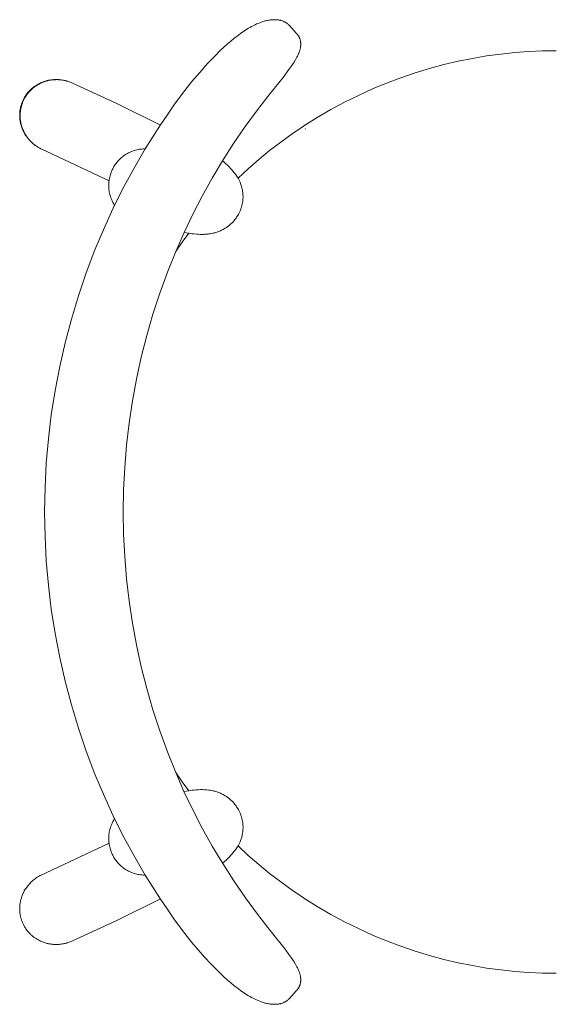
# Model space of a CAD drawing. Extents: x 27336 to 31322, y 10402 to 12001.
# Tile 11 of 12: x 30884 to 31120, y 10705 to 11137. Entities that reach past the tile are written whole.
import ezdxf

# ---------------------------------------------------------------- set-up
doc = ezdxf.new("R2010")
doc.units = 0
doc.header["$LTSCALE"] = 0.5
doc.layers.add('Visible Lines', color=7, linetype='CONTINUOUS', true_color=0x000000)

msp = doc.modelspace()

# ---------------------------------------------------------------- linework, layer by layer
at = {"layer": 'Visible Lines', "color": 0, "linetype": 'ByBlock', "lineweight": 15}
for p, q in [((30985.47, 11134.06), (30986.15, 11134.43)), ((30986.15, 11134.43), (30986.77, 11134.76)), ((30986.77, 11134.76), (30987.7, 11135.23)), ((30987.7, 11135.23), (30988.36, 11135.54)), ((30988.36, 11135.54), (30989.01, 11135.82)), ((30989.01, 11135.82), (30989.75, 11136.12)), ((30989.75, 11136.12), (30990.47, 11136.38)), ((30990.47, 11136.38), (30991.1, 11136.59)), ((30991.1, 11136.59), (30991.71, 11136.77)), ((30991.71, 11136.77), (30992.07, 11136.87)), ((30992.07, 11136.87), (30992.42, 11136.96)), ((30992.42, 11136.96), (30992.77, 11137.04)), ((30992.77, 11137.04), (30993.11, 11137.11)), ((30993.11, 11137.11), (30993.7, 11137.22)), ((30993.7, 11137.22), (30993.99, 11137.26)), ((30993.99, 11137.26), (30994.28, 11137.3)), ((30994.28, 11137.3), (30994.57, 11137.34)), ((30994.57, 11137.34), (30994.85, 11137.37)), ((30994.85, 11137.37), (30995.13, 11137.39)), ((30995.13, 11137.39), (30995.41, 11137.41)), ((30995.41, 11137.41), (30995.67, 11137.42)), ((30995.67, 11137.42), (30995.94, 11137.43)), ((30995.94, 11137.43), (30996.2, 11137.43)), ((30996.2, 11137.43), (30996.46, 11137.43)), ((30996.46, 11137.43), (30996.72, 11137.42)), ((30996.72, 11137.42), (30996.98, 11137.41)), ((30996.98, 11137.41), (30997.24, 11137.39)), ((30997.24, 11137.39), (30997.5, 11137.37)), ((30997.5, 11137.37), (30997.76, 11137.35)), ((30997.76, 11137.35), (30998.02, 11137.32)), ((30998.02, 11137.32), (30998.27, 11137.28)), ((30998.27, 11137.28), (30998.53, 11137.23)), ((30998.53, 11137.23), (30998.78, 11137.18)), ((30998.78, 11137.18), (30999.04, 11137.11)), ((30999.04, 11137.11), (30999.29, 11137.04)), ((30999.29, 11137.04), (30999.53, 11136.96)), ((30999.53, 11136.96), (30999.78, 11136.87)), ((30999.78, 11136.87), (31000.02, 11136.77)), ((31000.02, 11136.77), (31000.26, 11136.67)), ((31000.26, 11136.67), (31000.49, 11136.56)), ((31000.49, 11136.56), (31000.72, 11136.44)), ((31000.72, 11136.44), (31000.95, 11136.31)), ((31000.95, 11136.31), (31001.17, 11136.17)), ((31001.17, 11136.17), (31001.39, 11136.03)), ((31001.39, 11136.03), (31001.6, 11135.88)), ((31001.6, 11135.88), (31001.81, 11135.72)), ((31001.81, 11135.72), (31002.01, 11135.56)), ((31002.01, 11135.56), (31002.2, 11135.39)), ((31002.2, 11135.39), (31002.4, 11135.21)), ((31002.4, 11135.21), (31002.58, 11135.03)), ((31002.58, 11135.03), (31005.93, 11131.39)), ((30978.37, 11129.11), (30979.83, 11130.26)), ((30979.83, 11130.26), (30981.23, 11131.3)), ((30981.23, 11131.3), (30982.33, 11132.08)), ((30982.33, 11132.08), (30983.4, 11132.79)), ((30983.4, 11132.79), (30984.1, 11133.24)), ((30984.1, 11133.24), (30984.78, 11133.65)), ((30984.78, 11133.65), (30985.47, 11134.06)), ((31005.93, 11131.39), (31006.08, 11131.22)), ((31006.08, 11131.22), (31006.23, 11131.05)), ((31006.23, 11131.05), (31006.37, 11130.87)), ((31006.37, 11130.87), (31006.5, 11130.68)), ((31006.5, 11130.68), (31006.62, 11130.51)), ((31006.62, 11130.51), (31006.73, 11130.33)), ((31006.73, 11130.33), (31006.84, 11130.15)), ((31006.84, 11130.15), (31006.94, 11129.96)), ((30974, 11125.33), (30975.44, 11126.63)), ((30975.44, 11126.63), (30976.9, 11127.9)), ((30976.9, 11127.9), (30978.37, 11129.11)), ((31006.94, 11129.96), (31007.03, 11129.77)), ((31007.03, 11129.77), (31007.12, 11129.58)), ((31007.12, 11129.58), (31007.2, 11129.39)), ((31007.2, 11129.39), (31007.28, 11129.19)), ((31007.28, 11129.19), (31007.35, 11129)), ((31007.35, 11129), (31007.41, 11128.8)), ((31007.41, 11128.8), (31007.47, 11128.61)), ((31007.47, 11128.61), (31007.52, 11128.41)), ((31007.52, 11128.41), (31007.57, 11128.19)), ((31007.57, 11128.19), (31007.61, 11127.97)), ((31007.61, 11127.97), (31007.64, 11127.78)), ((31007.64, 11127.78), (31007.67, 11127.59)), ((31007.67, 11125.79), (31007.65, 11125.62)), ((31007.67, 11127.59), (31007.69, 11127.4)), ((31007.69, 11125.96), (31007.67, 11125.79)), ((31007.69, 11127.4), (31007.7, 11127.21)), ((31007.7, 11126.15), (31007.69, 11125.96)), ((31007.7, 11127.21), (31007.71, 11126.99)), ((31007.71, 11126.34), (31007.7, 11126.15)), ((31007.71, 11126.99), (31007.72, 11126.78)), ((31007.72, 11126.56), (31007.71, 11126.34)), ((31007.72, 11126.78), (31007.72, 11126.56)), ((30969.7, 11121.17), (30972.56, 11123.99)), ((30972.56, 11123.99), (30974, 11125.33)), ((31006.27, 11121.45), (31006, 11120.92)), ((31006.53, 11121.98), (31006.27, 11121.45)), ((31006.71, 11122.39), (31006.53, 11121.98)), ((31006.83, 11122.66), (31006.71, 11122.39)), ((31006.94, 11122.93), (31006.83, 11122.66)), ((31007.04, 11123.22), (31006.94, 11122.93)), ((31007.15, 11123.51), (31007.04, 11123.22)), ((31007.24, 11123.79), (31007.15, 11123.51)), ((31007.33, 11124.08), (31007.24, 11123.79)), ((31007.41, 11124.37), (31007.33, 11124.08)), ((31007.48, 11124.67), (31007.41, 11124.37)), ((31007.55, 11124.97), (31007.48, 11124.67)), ((31007.6, 11125.28), (31007.55, 11124.97)), ((31007.63, 11125.45), (31007.6, 11125.28)), ((31007.65, 11125.62), (31007.63, 11125.45)), ((31083.09, 11120.44), (31089.35, 11121.5)), ((31089.35, 11121.5), (31095.57, 11122.35)), ((31095.57, 11122.35), (31101.74, 11123)), ((31101.74, 11123), (31107.87, 11123.46)), ((31107.87, 11123.46), (31113.94, 11123.73)), ((31113.94, 11123.73), (31119.94, 11123.82)), ((30963.37, 11114.32), (30966.86, 11118.2)), ((30966.86, 11118.2), (30969.7, 11121.17)), ((31003.79, 11117.32), (31002.55, 11115.56)), ((31004.78, 11118.83), (31003.79, 11117.32)), ((31005.41, 11119.88), (31004.78, 11118.83)), ((31005.71, 11120.4), (31005.41, 11119.88)), ((31006, 11120.92), (31005.71, 11120.4)), ((31064.22, 11116), (31070.52, 11117.7)), ((31070.52, 11117.7), (31076.81, 11119.17)), ((31076.81, 11119.17), (31083.09, 11120.44)), ((30959.97, 11110.28), (30963.37, 11114.32)), ((31002.55, 11115.56), (30999.94, 11112.08)), ((31051.65, 11111.96), (31057.93, 11114.09)), ((31057.93, 11114.09), (31064.22, 11116)), ((30891.02, 11108.26), (30891.26, 11108.42)), ((30891.26, 11108.42), (30891.5, 11108.58)), ((30891.36, 11108.27), (30891.59, 11108.43)), ((30891.5, 11108.58), (30891.75, 11108.74)), ((30891.59, 11108.43), (30891.84, 11108.59)), ((30891.75, 11108.74), (30891.99, 11108.89)), ((30891.84, 11108.59), (30892.08, 11108.74)), ((30891.99, 11108.89), (30892.25, 11109.03)), ((30892.08, 11108.74), (30892.33, 11108.89)), ((30892.25, 11109.03), (30892.5, 11109.17)), ((30892.33, 11108.89), (30892.58, 11109.03)), ((30892.5, 11109.17), (30892.76, 11109.31)), ((30892.58, 11109.03), (30892.83, 11109.17)), ((30892.76, 11109.31), (30893.02, 11109.44)), ((30892.83, 11109.17), (30893.08, 11109.31)), ((30893.02, 11109.44), (30893.49, 11109.67)), ((30893.08, 11109.31), (30893.55, 11109.54)), ((30893.49, 11109.67), (30893.96, 11109.88)), ((30893.55, 11109.54), (30894.02, 11109.76)), ((30893.96, 11109.88), (30894.3, 11110.02)), ((30894.02, 11109.76), (30894.35, 11109.9)), ((30894.3, 11110.02), (30894.64, 11110.15)), ((30894.35, 11109.9), (30894.69, 11110.03)), ((30894.64, 11110.15), (30895.06, 11110.3)), ((30894.69, 11110.03), (30895.1, 11110.19)), ((30895.06, 11110.3), (30895.48, 11110.43)), ((30895.1, 11110.19), (30895.51, 11110.33)), ((30895.48, 11110.43), (30895.91, 11110.56)), ((30895.51, 11110.33), (30895.94, 11110.46)), ((30895.91, 11110.56), (30896.35, 11110.68)), ((30895.94, 11110.46), (30896.37, 11110.58)), ((30896.35, 11110.68), (30896.68, 11110.75)), ((30896.37, 11110.58), (30896.7, 11110.66)), ((30896.68, 11110.75), (30897.01, 11110.82)), ((30896.7, 11110.66), (30897.03, 11110.74)), ((30897.01, 11110.82), (30897.34, 11110.89)), ((30897.03, 11110.74), (30897.36, 11110.81)), ((30897.34, 11110.89), (30897.67, 11110.94)), ((30897.36, 11110.81), (30897.69, 11110.87)), ((30897.67, 11110.94), (30898, 11110.99)), ((30897.69, 11110.87), (30898.02, 11110.92)), ((30898, 11110.99), (30898.34, 11111.04)), ((30898.02, 11110.92), (30898.35, 11110.97)), ((30898.34, 11111.04), (30898.67, 11111.07)), ((30898.35, 11110.97), (30898.68, 11111.01)), ((30898.67, 11111.07), (30899.01, 11111.1)), ((30898.68, 11111.01), (30899.02, 11111.04)), ((30899.01, 11111.1), (30899.34, 11111.13)), ((30899.02, 11111.04), (30899.34, 11111.07)), ((30899.34, 11111.13), (30899.67, 11111.14)), ((30899.34, 11111.07), (30899.67, 11111.09)), ((30899.67, 11111.14), (30899.99, 11111.15)), ((30899.67, 11111.09), (30900, 11111.1)), ((30899.99, 11111.15), (30900.32, 11111.16)), ((30900, 11111.1), (30900.32, 11111.11)), ((30900.32, 11111.16), (30900.65, 11111.15)), ((30900.32, 11111.11), (30900.65, 11111.11)), ((30900.65, 11111.15), (30900.98, 11111.15)), ((30900.65, 11111.11), (30900.98, 11111.11)), ((30900.98, 11111.15), (30901.3, 11111.13)), ((30900.98, 11111.11), (30901.3, 11111.1)), ((30901.3, 11111.13), (30901.63, 11111.11)), ((30901.3, 11111.1), (30901.63, 11111.08)), ((30901.63, 11111.11), (30902.1, 11111.07)), ((30901.63, 11111.08), (30902.1, 11111.04)), ((30902.1, 11111.07), (30902.58, 11111.01)), ((30902.1, 11111.04), (30902.57, 11110.99)), ((30902.57, 11110.99), (30903.04, 11110.92)), ((30902.58, 11111.01), (30903.05, 11110.94)), ((30903.04, 11110.92), (30903.51, 11110.85)), ((30903.05, 11110.94), (30903.52, 11110.86)), ((30903.51, 11110.85), (30903.87, 11110.78)), ((30903.52, 11110.86), (30903.88, 11110.79)), ((30903.87, 11110.78), (30904.23, 11110.7)), ((30903.88, 11110.79), (30904.24, 11110.71)), ((30904.23, 11110.7), (30904.52, 11110.63)), ((30904.24, 11110.71), (30904.81, 11110.57)), ((30904.52, 11110.63), (30904.8, 11110.56)), ((30904.8, 11110.56), (30905.09, 11110.48)), ((30904.81, 11110.57), (30905.09, 11110.49)), ((30905.09, 11110.49), (30905.37, 11110.4)), ((30905.09, 11110.48), (30905.37, 11110.4)), ((30905.37, 11110.4), (30905.66, 11110.31)), ((30905.37, 11110.4), (30905.66, 11110.31)), ((30905.66, 11110.31), (30906.08, 11110.17)), ((30905.66, 11110.31), (30906.08, 11110.17)), ((30906.08, 11110.17), (30906.5, 11110.01)), ((30906.08, 11110.17), (30906.5, 11110.01)), ((30906.5, 11110.01), (30906.99, 11109.81)), ((30906.5, 11110.01), (30906.99, 11109.81)), ((30906.99, 11109.81), (30907.47, 11109.6)), ((30906.99, 11109.81), (30907.47, 11109.6)), ((30907.47, 11109.6), (30926.92, 11100.57)), ((30955.84, 11105.04), (30959.97, 11110.28)), ((30999.94, 11112.08), (30994.29, 11104.98)), ((31039.19, 11107.02), (31045.4, 11109.6)), ((31045.4, 11109.6), (31051.65, 11111.96)), ((30886.87, 11104.01), (30887.08, 11104.32)), ((30887.07, 11103.88), (30887.27, 11104.18)), ((30887.08, 11104.32), (30887.35, 11104.7)), ((30887.27, 11104.18), (30887.53, 11104.56)), ((30887.35, 11104.7), (30887.63, 11105.07)), ((30887.53, 11104.56), (30887.81, 11104.93)), ((30887.63, 11105.07), (30887.9, 11105.4)), ((30887.81, 11104.93), (30888.07, 11105.26)), ((30887.9, 11105.4), (30888.18, 11105.73)), ((30888.07, 11105.26), (30888.35, 11105.59)), ((30888.18, 11105.73), (30888.47, 11106.05)), ((30888.35, 11105.59), (30888.63, 11105.9)), ((30888.47, 11106.05), (30888.77, 11106.36)), ((30888.63, 11105.9), (30888.92, 11106.21)), ((30888.77, 11106.36), (30889.03, 11106.62)), ((30888.92, 11106.21), (30889.18, 11106.47)), ((30889.03, 11106.62), (30889.29, 11106.87)), ((30889.18, 11106.47), (30889.44, 11106.72)), ((30889.29, 11106.87), (30889.57, 11107.12)), ((30889.44, 11106.72), (30889.71, 11106.97)), ((30889.57, 11107.12), (30889.85, 11107.36)), ((30889.71, 11106.97), (30889.98, 11107.21)), ((30889.85, 11107.36), (30890.13, 11107.59)), ((30889.98, 11107.21), (30890.26, 11107.45)), ((30890.13, 11107.59), (30890.42, 11107.82)), ((30890.26, 11107.45), (30890.54, 11107.67)), ((30890.42, 11107.82), (30890.72, 11108.04)), ((30890.54, 11107.67), (30890.83, 11107.89)), ((30890.72, 11108.04), (30891.02, 11108.26)), ((30890.83, 11107.89), (30891.12, 11108.11)), ((30891.12, 11108.11), (30891.36, 11108.27)), ((30952.03, 11099.87), (30955.84, 11105.04)), ((30994.29, 11104.98), (30988.71, 11097.86)), ((31026.93, 11101.2), (31033.03, 11104.22)), ((31033.03, 11104.22), (31039.19, 11107.02)), ((30884.9, 11099.64), (30884.98, 11099.91)), ((30884.98, 11099.91), (30885.06, 11100.19)), ((30885.06, 11100.19), (30885.15, 11100.46)), ((30885.12, 11099.58), (30885.2, 11099.85)), ((30885.15, 11100.46), (30885.27, 11100.8)), ((30885.2, 11099.85), (30885.29, 11100.12)), ((30885.27, 11100.8), (30885.39, 11101.13)), ((30885.29, 11100.12), (30885.37, 11100.38)), ((30885.37, 11100.38), (30885.49, 11100.72)), ((30885.39, 11101.13), (30885.53, 11101.47)), ((30885.49, 11100.72), (30885.62, 11101.04)), ((30885.53, 11101.47), (30885.67, 11101.79)), ((30885.62, 11101.04), (30885.75, 11101.37)), ((30885.67, 11101.79), (30885.82, 11102.12)), ((30885.75, 11101.37), (30885.89, 11101.69)), ((30885.82, 11102.12), (30885.97, 11102.44)), ((30885.89, 11101.69), (30886.03, 11102.01)), ((30885.97, 11102.44), (30886.13, 11102.76)), ((30886.03, 11102.01), (30886.19, 11102.33)), ((30886.13, 11102.76), (30886.31, 11103.08)), ((30886.19, 11102.33), (30886.35, 11102.65)), ((30886.31, 11103.08), (30886.49, 11103.39)), ((30886.35, 11102.65), (30886.51, 11102.96)), ((30886.49, 11103.39), (30886.68, 11103.71)), ((30886.51, 11102.96), (30886.69, 11103.27)), ((30886.68, 11103.71), (30886.87, 11104.01)), ((30886.69, 11103.27), (30886.88, 11103.58)), ((30886.88, 11103.58), (30887.07, 11103.88)), ((30926.92, 11100.57), (30946.2, 11091.17)), ((30949.02, 11095.58), (30952.03, 11099.87)), ((31020.91, 11097.95), (31026.93, 11101.2)), ((30884.33, 11095.94), (30884.35, 11096.27)), ((30884.33, 11095.6), (30884.33, 11095.94)), ((30884.33, 11095.27), (30884.33, 11095.6)), ((30884.35, 11096.27), (30884.37, 11096.61)), ((30884.37, 11096.61), (30884.4, 11097.02)), ((30884.4, 11097.02), (30884.45, 11097.43)), ((30884.45, 11097.43), (30884.51, 11097.84)), ((30884.51, 11097.84), (30884.58, 11098.24)), ((30884.53, 11095.59), (30884.54, 11095.93)), ((30884.53, 11095.27), (30884.53, 11095.59)), ((30884.54, 11095.93), (30884.56, 11096.26)), ((30884.56, 11096.26), (30884.58, 11096.59)), ((30884.58, 11098.24), (30884.63, 11098.52)), ((30884.58, 11096.59), (30884.62, 11097)), ((30884.62, 11097), (30884.67, 11097.4)), ((30884.63, 11098.52), (30884.69, 11098.81)), ((30884.67, 11097.4), (30884.73, 11097.8)), ((30884.69, 11098.81), (30884.75, 11099.08)), ((30884.73, 11097.8), (30884.8, 11098.2)), ((30884.75, 11099.08), (30884.82, 11099.36)), ((30884.8, 11098.2), (30884.85, 11098.48)), ((30884.82, 11099.36), (30884.9, 11099.64)), ((30884.85, 11098.48), (30884.91, 11098.76)), ((30884.91, 11098.76), (30884.98, 11099.03)), ((30884.98, 11099.03), (30885.05, 11099.3)), ((30885.05, 11099.3), (30885.12, 11099.58)), ((30946.09, 11091.23), (30949.02, 11095.58)), ((30988.71, 11097.86), (30983.36, 11090.57)), ((31014.97, 11094.49), (31020.91, 11097.95)), ((30884.34, 11094.94), (30884.33, 11095.27)), ((30884.35, 11094.65), (30884.34, 11094.94)), ((30884.37, 11094.35), (30884.35, 11094.65)), ((30884.39, 11094.06), (30884.37, 11094.35)), ((30884.42, 11093.76), (30884.39, 11094.06)), ((30884.46, 11093.47), (30884.42, 11093.76)), ((30884.5, 11093.18), (30884.46, 11093.47)), ((30884.54, 11092.89), (30884.5, 11093.18)), ((30884.53, 11094.95), (30884.53, 11095.27)), ((30884.54, 11094.65), (30884.53, 11094.95)), ((30884.55, 11094.36), (30884.54, 11094.65)), ((30884.6, 11092.6), (30884.54, 11092.89)), ((30884.58, 11094.07), (30884.55, 11094.36)), ((30884.6, 11093.78), (30884.58, 11094.07)), ((30884.63, 11093.49), (30884.6, 11093.78)), ((30884.67, 11092.23), (30884.6, 11092.6)), ((30884.67, 11093.2), (30884.63, 11093.49)), ((30884.71, 11092.91), (30884.67, 11093.2)), ((30884.75, 11091.86), (30884.67, 11092.23)), ((30884.76, 11092.63), (30884.71, 11092.91)), ((30884.84, 11091.49), (30884.75, 11091.86)), ((30884.83, 11092.26), (30884.76, 11092.63)), ((30884.9, 11091.89), (30884.83, 11092.26)), ((30884.94, 11091.13), (30884.84, 11091.49)), ((30884.99, 11091.53), (30884.9, 11091.89)), ((30885.05, 11090.77), (30884.94, 11091.13)), ((30885.08, 11091.17), (30884.99, 11091.53)), ((30885.18, 11090.81), (30885.08, 11091.17)), ((30942.72, 11086.01), (30946.09, 11091.23)), ((31009.13, 11090.81), (31014.97, 11094.49)), ((30885.16, 11090.41), (30885.05, 11090.77)), ((30885.29, 11090.06), (30885.16, 11090.41)), ((30885.29, 11090.45), (30885.18, 11090.81)), ((30885.41, 11090.1), (30885.29, 11090.45)), ((30885.42, 11089.7), (30885.29, 11090.06)), ((30885.53, 11089.75), (30885.41, 11090.1)), ((30885.63, 11089.19), (30885.42, 11089.7)), ((30885.73, 11089.23), (30885.53, 11089.75)), ((30885.85, 11088.68), (30885.63, 11089.19)), ((30885.95, 11088.73), (30885.73, 11089.23)), ((30886.1, 11088.18), (30885.85, 11088.68)), ((30886.18, 11088.23), (30885.95, 11088.73)), ((30886.36, 11087.69), (30886.1, 11088.18)), ((30886.43, 11087.74), (30886.18, 11088.23)), ((30886.64, 11087.2), (30886.36, 11087.69)), ((30886.71, 11087.24), (30886.43, 11087.74)), ((30886.94, 11086.72), (30886.64, 11087.2)), ((30887, 11086.76), (30886.71, 11087.24)), ((30887.31, 11086.29), (30887, 11086.76)), ((30983.36, 11090.57), (30978.24, 11083.11)), ((30998.92, 11083.68), (31003.89, 11087.27)), ((31003.89, 11087.27), (31008.96, 11090.7)), ((31008.96, 11090.7), (31009.13, 11090.81)), ((31008.96, 11090.7), (31008.96, 11090.7)), ((31009.65, 11089.66), (31009.82, 11089.4)), ((30887.25, 11086.26), (30886.94, 11086.72)), ((30887.59, 11085.8), (30887.25, 11086.26)), ((30887.63, 11085.83), (30887.31, 11086.29)), ((30887.93, 11085.35), (30887.59, 11085.8)), ((30887.97, 11085.38), (30887.63, 11085.83)), ((30888.29, 11084.92), (30887.93, 11085.35)), ((30888.33, 11084.94), (30887.97, 11085.38)), ((30888.67, 11084.49), (30888.29, 11084.92)), ((30888.7, 11084.51), (30888.33, 11084.94)), ((30889.05, 11084.08), (30888.67, 11084.49)), ((30889.08, 11084.1), (30888.7, 11084.51)), ((30889.46, 11083.69), (30889.05, 11084.08)), ((30889.48, 11083.7), (30889.08, 11084.1)), ((30889.87, 11083.3), (30889.46, 11083.69)), ((30889.89, 11083.31), (30889.48, 11083.7)), ((30890.3, 11082.93), (30889.87, 11083.3)), ((30890.31, 11082.94), (30889.89, 11083.31)), ((30890.74, 11082.58), (30890.3, 11082.93)), ((30890.75, 11082.59), (30890.31, 11082.94)), ((30891.19, 11082.24), (30890.74, 11082.58)), ((30891.2, 11082.24), (30890.75, 11082.59)), ((30939.45, 11080.73), (30942.72, 11086.01)), ((30978.24, 11083.11), (30973.37, 11075.5)), ((30994.06, 11079.94), (30998.92, 11083.68)), ((30891.65, 11081.91), (30891.19, 11082.24)), ((30891.66, 11081.92), (30891.2, 11082.24)), ((30892.12, 11081.6), (30891.65, 11081.91)), ((30892.13, 11081.61), (30891.66, 11081.92)), ((30892.6, 11081.31), (30892.12, 11081.6)), ((30892.61, 11081.31), (30892.13, 11081.61)), ((30893.1, 11081.03), (30892.6, 11081.31)), ((30893.1, 11081.03), (30892.61, 11081.31)), ((30893.6, 11080.77), (30893.1, 11081.03)), ((30893.6, 11080.77), (30893.1, 11081.03)), ((30894.11, 11080.53), (30893.6, 11080.77)), ((30894.11, 11080.53), (30893.6, 11080.77)), ((30923.65, 11066.64), (30894.11, 11080.53)), ((30930.21, 11077.8), (30930.67, 11078.12)), ((30930.67, 11078.12), (30931.14, 11078.41)), ((30931.14, 11078.41), (30931.62, 11078.69)), ((30931.62, 11078.69), (30932.11, 11078.95)), ((30932.11, 11078.95), (30932.6, 11079.2)), ((30932.6, 11079.2), (30933.11, 11079.43)), ((30933.11, 11079.43), (30933.63, 11079.64)), ((30933.63, 11079.64), (30934.15, 11079.83)), ((30934.15, 11079.83), (30934.67, 11080.01)), ((30934.67, 11080.01), (30935.21, 11080.16)), ((30934.72, 11072.6), (30939.45, 11080.72)), ((30935.21, 11080.16), (30935.75, 11080.3)), ((30935.75, 11080.3), (30936.29, 11080.42)), ((30936.29, 11080.42), (30936.84, 11080.52)), ((30936.84, 11080.52), (30937.39, 11080.6)), ((30937.39, 11080.6), (30937.94, 11080.66)), ((30937.94, 11080.66), (30938.49, 11080.7)), ((30938.49, 11080.7), (30939.05, 11080.72)), ((30939.05, 11080.72), (30939.6, 11080.73)), ((30939.45, 11080.72), (30939.45, 11080.73)), ((30989.32, 11076.06), (30994.06, 11079.94)), ((30926, 11073.42), (30926.31, 11073.88)), ((30926.31, 11073.88), (30926.63, 11074.33)), ((30926.63, 11074.33), (30926.97, 11074.77)), ((30926.97, 11074.77), (30927.33, 11075.2)), ((30927.33, 11075.2), (30927.7, 11075.61)), ((30927.7, 11075.61), (30928.09, 11076.01)), ((30928.09, 11076.01), (30928.49, 11076.4)), ((30928.49, 11076.4), (30928.9, 11076.77)), ((30928.9, 11076.77), (30929.32, 11077.13)), ((30929.32, 11077.13), (30929.76, 11077.48)), ((30929.76, 11077.48), (30930.21, 11077.8)), ((30973.37, 11075.5), (30968.79, 11067.83)), ((30973.27, 11075.57), (30974.07, 11074.91)), ((30974.07, 11074.91), (30974.85, 11074.22)), ((30974.85, 11074.22), (30975.6, 11073.51)), ((30984.69, 11072.03), (30989.32, 11076.06)), ((30924.13, 11069.41), (30924.3, 11069.93)), ((30924.3, 11069.93), (30924.49, 11070.46)), ((30924.49, 11070.46), (30924.7, 11070.97)), ((30924.7, 11070.97), (30924.92, 11071.48)), ((30924.92, 11071.48), (30925.17, 11071.98)), ((30925.17, 11071.98), (30925.43, 11072.47)), ((30925.43, 11072.47), (30925.7, 11072.95)), ((30925.7, 11072.95), (30926, 11073.42)), ((30930.24, 11064.34), (30934.72, 11072.6)), ((30975.6, 11073.51), (30976.34, 11072.77)), ((30976.34, 11072.77), (30977.05, 11072.01)), ((30977.05, 11072.01), (30977.73, 11071.22)), ((30977.73, 11071.22), (30978.39, 11070.42)), ((30978.39, 11070.42), (30979.02, 11069.59)), ((30979.02, 11069.59), (30979.62, 11068.74)), ((30980.19, 11067.87), (30984.69, 11072.03)), ((30923.43, 11065.06), (30923.45, 11065.6)), ((30923.45, 11065.6), (30923.49, 11066.15)), ((30923.49, 11066.15), (30923.55, 11066.69)), ((30923.55, 11066.69), (30923.63, 11067.24)), ((30923.63, 11067.24), (30923.73, 11067.79)), ((30923.73, 11067.79), (30923.84, 11068.33)), ((30923.84, 11068.33), (30923.98, 11068.87)), ((30923.98, 11068.87), (30924.13, 11069.41)), ((30968.79, 11067.83), (30964.45, 11060.02)), ((30979.62, 11068.74), (30980.19, 11067.87)), ((30980.19, 11067.87), (30980.8, 11066.72)), ((30980.8, 11066.72), (30981.09, 11066.08)), ((30981.09, 11066.08), (30981.28, 11065.59)), ((30981.28, 11065.59), (30981.47, 11065.1)), ((30923.42, 11064.51), (30923.43, 11065.06)), ((30923.43, 11063.97), (30923.42, 11064.51)), ((30923.47, 11063.42), (30923.43, 11063.97)), ((30923.52, 11062.88), (30923.47, 11063.42)), ((30923.58, 11062.34), (30923.52, 11062.88)), ((30923.67, 11061.8), (30923.58, 11062.34)), ((30923.78, 11061.26), (30923.67, 11061.8)), ((30923.9, 11060.73), (30923.78, 11061.26)), ((30926.02, 11055.94), (30930.24, 11064.34)), ((30981.47, 11065.1), (30981.63, 11064.6)), ((30981.63, 11064.6), (30981.78, 11064.1)), ((30981.78, 11064.1), (30981.91, 11063.59)), ((30981.91, 11063.59), (30982.03, 11063.07)), ((30982.03, 11063.07), (30982.13, 11062.56)), ((30982.13, 11062.56), (30982.21, 11062.04)), ((30982.21, 11062.04), (30982.28, 11061.52)), ((30982.28, 11061.52), (30982.33, 11060.99)), ((30982.33, 11060.99), (30982.36, 11060.47)), ((30924.04, 11060.2), (30923.9, 11060.73)), ((30924.2, 11059.68), (30924.04, 11060.2)), ((30924.38, 11059.16), (30924.2, 11059.68)), ((30924.57, 11058.65), (30924.38, 11059.16)), ((30924.78, 11058.15), (30924.57, 11058.65)), ((30925.01, 11057.65), (30924.78, 11058.15)), ((30925.25, 11057.17), (30925.01, 11057.65)), ((30925.51, 11056.69), (30925.25, 11057.17)), ((30925.79, 11056.22), (30925.51, 11056.69)), ((30964.45, 11060.02), (30960.35, 11052.08)), ((30982.05, 11056.53), (30981.99, 11056.24)), ((30982.11, 11056.82), (30982.05, 11056.53)), ((30982.16, 11057.1), (30982.11, 11056.82)), ((30982.2, 11057.39), (30982.16, 11057.1)), ((30982.24, 11057.68), (30982.2, 11057.39)), ((30982.28, 11057.97), (30982.24, 11057.68)), ((30982.31, 11058.26), (30982.28, 11057.97)), ((30982.34, 11058.55), (30982.31, 11058.26)), ((30982.36, 11058.84), (30982.34, 11058.55)), ((30982.36, 11060.47), (30982.38, 11059.94)), ((30982.37, 11059.13), (30982.36, 11058.84)), ((30982.38, 11059.42), (30982.37, 11059.13)), ((30982.38, 11059.94), (30982.38, 11059.42)), ((30921.53, 11046.22), (30926.02, 11055.94)), ((30926.08, 11055.75), (30925.79, 11056.22)), ((30980.55, 11052.32), (30980.34, 11051.92)), ((30980.71, 11052.62), (30980.55, 11052.32)), ((30980.86, 11052.93), (30980.71, 11052.62)), ((30981, 11053.24), (30980.86, 11052.93)), ((30981.13, 11053.56), (30981, 11053.24)), ((30981.26, 11053.87), (30981.13, 11053.56)), ((30981.38, 11054.19), (30981.26, 11053.87)), ((30981.49, 11054.51), (30981.38, 11054.19)), ((30981.6, 11054.83), (30981.49, 11054.51)), ((30981.69, 11055.11), (30981.6, 11054.83)), ((30981.77, 11055.39), (30981.69, 11055.11)), ((30981.85, 11055.68), (30981.77, 11055.39)), ((30981.92, 11055.96), (30981.85, 11055.68)), ((30981.99, 11056.24), (30981.92, 11055.96)), ((30960.35, 11052.08), (30956.5, 11044.02)), ((30977.21, 11047.92), (30976.92, 11047.66)), ((30977.49, 11048.18), (30977.21, 11047.92)), ((30977.76, 11048.46), (30977.49, 11048.18)), ((30978.03, 11048.75), (30977.76, 11048.46)), ((30978.3, 11049.04), (30978.03, 11048.75)), ((30978.57, 11049.35), (30978.3, 11049.04)), ((30978.82, 11049.66), (30978.57, 11049.35)), ((30979.08, 11049.98), (30978.82, 11049.66)), ((30979.33, 11050.33), (30979.08, 11049.98)), ((30979.58, 11050.69), (30979.33, 11050.33)), ((30979.86, 11051.11), (30979.58, 11050.69)), ((30980.12, 11051.54), (30979.86, 11051.11)), ((30980.34, 11051.92), (30980.12, 11051.54)), ((30917.38, 11036.34), (30921.53, 11046.22)), ((30956.5, 11044.02), (30952.85, 11035.73)), ((30955.67, 11039.74), (30958.59, 11043.68)), ((30958.59, 11043.68), (30956.36, 11044.05)), ((30960.01, 11043.49), (30958.59, 11043.68)), ((30968.48, 11043.55), (30967.92, 11043.45)), ((30969.09, 11043.67), (30968.48, 11043.55)), ((30969.4, 11043.74), (30969.09, 11043.67)), ((30969.72, 11043.82), (30969.4, 11043.74)), ((30970.06, 11043.91), (30969.72, 11043.82)), ((30970.4, 11044.01), (30970.06, 11043.91)), ((30970.84, 11044.15), (30970.4, 11044.01)), ((30971.3, 11044.31), (30970.84, 11044.15)), ((30971.73, 11044.47), (30971.3, 11044.31)), ((30972.18, 11044.66), (30971.73, 11044.47)), ((30972.52, 11044.81), (30972.18, 11044.66)), ((30972.88, 11044.97), (30972.52, 11044.81)), ((30973.24, 11045.15), (30972.88, 11044.97)), ((30973.61, 11045.34), (30973.24, 11045.15)), ((30974.08, 11045.6), (30973.61, 11045.34)), ((30974.56, 11045.89), (30974.08, 11045.6)), ((30974.85, 11046.07), (30974.56, 11045.89)), ((30975.14, 11046.27), (30974.85, 11046.07)), ((30975.44, 11046.47), (30975.14, 11046.27)), ((30975.73, 11046.69), (30975.44, 11046.47)), ((30976.03, 11046.91), (30975.73, 11046.69)), ((30976.33, 11047.15), (30976.03, 11046.91)), ((30976.62, 11047.4), (30976.33, 11047.15)), ((30976.92, 11047.66), (30976.62, 11047.4)), ((30952.85, 11035.73), (30955.67, 11039.74)), ((30960.78, 11043.4), (30960.01, 11043.49)), ((30962.05, 11043.28), (30960.78, 11043.4)), ((30962.87, 11043.23), (30962.05, 11043.28)), ((30963.74, 11043.19), (30962.87, 11043.23)), ((30964.66, 11043.19), (30963.74, 11043.19)), ((30965.14, 11043.2), (30964.66, 11043.19)), ((30965.63, 11043.22), (30965.14, 11043.2)), ((30966.36, 11043.27), (30965.63, 11043.22)), ((30967.1, 11043.34), (30966.36, 11043.27)), ((30967.5, 11043.39), (30967.1, 11043.34)), ((30967.92, 11043.45), (30967.5, 11043.39)), ((30913.58, 11026.33), (30917.38, 11036.34)), ((30952.85, 11035.73), (30949.21, 11026.64)), ((30910.13, 11016.18), (30913.58, 11026.33)), ((30949.21, 11026.64), (30945.86, 11017.44)), ((30907.02, 11005.93), (30910.13, 11016.18)), ((30945.86, 11017.44), (30942.83, 11008.13)), ((30904.28, 10995.58), (30907.02, 11005.93)), ((30942.83, 11008.13), (30940.1, 10998.73)), ((30940.1, 10998.73), (30937.69, 10989.24)), ((30901.9, 10985.13), (30904.28, 10995.58)), ((30937.69, 10989.24), (30935.6, 10979.67)), ((30899.88, 10974.61), (30901.9, 10985.13)), ((30935.6, 10979.67), (30933.82, 10970.05)), ((30898.22, 10964.03), (30899.88, 10974.61)), ((30933.82, 10970.05), (30932.37, 10960.36)), ((30896.93, 10953.4), (30898.22, 10964.03)), ((30932.37, 10960.36), (30931.24, 10950.64)), ((30896.01, 10942.72), (30896.93, 10953.4)), ((30931.24, 10950.64), (30930.43, 10940.88)), ((30895.46, 10932.02), (30896.01, 10942.72)), ((30930.43, 10940.88), (30929.95, 10931.1)), ((30895.28, 10921.31), (30895.46, 10932.02)), ((30929.95, 10931.1), (30929.79, 10921.31)), ((30895.46, 10910.6), (30895.28, 10921.31)), ((30929.79, 10921.31), (30929.95, 10911.52)), ((30896.01, 10899.91), (30895.46, 10910.6)), ((30929.95, 10911.52), (30930.43, 10901.75)), ((30930.43, 10901.75), (30931.24, 10891.99)), ((30896.93, 10889.23), (30896.01, 10899.91)), ((30898.22, 10878.6), (30896.93, 10889.23)), ((30931.24, 10891.99), (30932.37, 10882.26)), ((30932.37, 10882.26), (30933.82, 10872.58)), ((30899.88, 10868.02), (30898.22, 10878.6)), ((30933.82, 10872.58), (30935.6, 10862.95)), ((30901.9, 10857.5), (30899.88, 10868.02)), ((30935.6, 10862.95), (30937.69, 10853.39)), ((30904.28, 10847.05), (30901.9, 10857.5)), ((30937.69, 10853.39), (30940.1, 10843.9)), ((30907.02, 10836.7), (30904.28, 10847.05)), ((30940.1, 10843.9), (30942.83, 10834.5)), ((30910.13, 10826.44), (30907.02, 10836.7)), ((30942.83, 10834.5), (30945.86, 10825.19)), ((30913.58, 10816.3), (30910.13, 10826.44)), ((30945.86, 10825.19), (30949.21, 10815.99)), ((30917.38, 10806.29), (30913.58, 10816.3)), ((30949.21, 10815.99), (30952.85, 10806.9)), ((30921.53, 10796.41), (30917.38, 10806.29)), ((30952.85, 10806.9), (30955.67, 10802.89)), ((30952.85, 10806.9), (30956.47, 10798.66)), ((30955.67, 10802.89), (30958.59, 10798.95)), ((30956.36, 10798.58), (30958.59, 10798.95)), ((30956.47, 10798.66), (30960.35, 10790.55)), ((30958.59, 10798.95), (30960.01, 10799.14)), ((30960.01, 10799.14), (30960.05, 10799.15)), ((30960.05, 10799.15), (30960.95, 10799.26)), ((30960.95, 10799.26), (30961.87, 10799.35)), ((30961.87, 10799.35), (30962.78, 10799.4)), ((30962.78, 10799.4), (30963.7, 10799.43)), ((30963.7, 10799.43), (30964.61, 10799.43)), ((30964.61, 10799.43), (30965.53, 10799.4)), ((30965.53, 10799.4), (30966.44, 10799.34)), ((30966.44, 10799.34), (30967.36, 10799.26)), ((30967.36, 10799.26), (30967.92, 10799.18)), ((30967.36, 10799.26), (30967.36, 10799.26)), ((30967.92, 10799.18), (30968.48, 10799.08)), ((30968.48, 10799.08), (30969.09, 10798.96)), ((30969.09, 10798.96), (30969.4, 10798.88)), ((30969.4, 10798.88), (30969.72, 10798.8)), ((30969.72, 10798.8), (30970.06, 10798.71)), ((30970.06, 10798.71), (30970.4, 10798.61)), ((30970.4, 10798.61), (30970.84, 10798.48)), ((30970.84, 10798.48), (30971.3, 10798.32)), ((30971.3, 10798.32), (30971.73, 10798.16)), ((30971.73, 10798.16), (30972.18, 10797.97)), ((30972.18, 10797.97), (30972.52, 10797.82)), ((30972.52, 10797.82), (30972.88, 10797.66)), ((30972.88, 10797.66), (30973.24, 10797.48)), ((30973.24, 10797.48), (30973.61, 10797.28)), ((30973.61, 10797.28), (30974.08, 10797.03)), ((30926.02, 10786.69), (30921.53, 10796.41)), ((30974.08, 10797.03), (30974.56, 10796.74)), ((30974.56, 10796.74), (30974.85, 10796.55)), ((30974.85, 10796.55), (30975.14, 10796.36)), ((30975.14, 10796.36), (30975.44, 10796.16)), ((30975.44, 10796.16), (30975.73, 10795.94)), ((30975.73, 10795.94), (30976.03, 10795.72)), ((30976.03, 10795.72), (30976.33, 10795.48)), ((30976.33, 10795.48), (30976.62, 10795.23)), ((30976.62, 10795.23), (30976.92, 10794.97)), ((30976.92, 10794.97), (30977.21, 10794.71)), ((30977.21, 10794.71), (30977.49, 10794.45)), ((30977.49, 10794.45), (30977.76, 10794.17)), ((30977.76, 10794.17), (30978.03, 10793.88)), ((30978.03, 10793.88), (30978.3, 10793.59)), ((30978.3, 10793.59), (30978.57, 10793.28)), ((30978.57, 10793.28), (30978.82, 10792.97)), ((30978.82, 10792.97), (30979.08, 10792.65)), ((30960.35, 10790.55), (30964.47, 10782.55)), ((30979.08, 10792.65), (30979.33, 10792.3)), ((30979.33, 10792.3), (30979.58, 10791.94)), ((30979.58, 10791.94), (30979.86, 10791.52)), ((30979.86, 10791.52), (30980.12, 10791.09)), ((30980.12, 10791.09), (30980.34, 10790.71)), ((30980.34, 10790.71), (30980.55, 10790.31)), ((30980.55, 10790.31), (30980.71, 10790)), ((30980.71, 10790), (30980.86, 10789.69)), ((30980.86, 10789.69), (30981, 10789.38)), ((30981, 10789.38), (30981.13, 10789.07)), ((30981.13, 10789.07), (30981.26, 10788.75)), ((30981.26, 10788.75), (30981.38, 10788.44)), ((30924.57, 10783.98), (30924.78, 10784.48)), ((30924.78, 10784.48), (30925.01, 10784.98)), ((30925.01, 10784.98), (30925.25, 10785.46)), ((30925.25, 10785.46), (30925.51, 10785.94)), ((30925.51, 10785.94), (30925.79, 10786.41)), ((30925.79, 10786.41), (30926.08, 10786.87)), ((30930.24, 10778.29), (30926.02, 10786.69)), ((30981.38, 10788.44), (30981.49, 10788.12)), ((30981.49, 10788.12), (30981.6, 10787.8)), ((30981.6, 10787.8), (30981.69, 10787.52)), ((30981.69, 10787.52), (30981.77, 10787.23)), ((30981.77, 10787.23), (30981.85, 10786.95)), ((30981.85, 10786.95), (30981.92, 10786.67)), ((30981.92, 10786.67), (30981.99, 10786.38)), ((30981.99, 10786.38), (30982.05, 10786.1)), ((30982.05, 10786.1), (30982.11, 10785.81)), ((30982.11, 10785.81), (30982.16, 10785.53)), ((30982.16, 10785.53), (30982.2, 10785.24)), ((30982.2, 10785.24), (30982.24, 10784.95)), ((30982.24, 10784.95), (30982.28, 10784.66)), ((30982.28, 10784.66), (30982.31, 10784.37)), ((30982.31, 10784.37), (30982.34, 10784.08)), ((30923.52, 10779.75), (30923.58, 10780.29)), ((30923.58, 10780.29), (30923.67, 10780.83)), ((30923.67, 10780.83), (30923.78, 10781.37)), ((30923.78, 10781.37), (30923.9, 10781.9)), ((30923.9, 10781.9), (30924.04, 10782.43)), ((30924.04, 10782.43), (30924.2, 10782.95)), ((30924.2, 10782.95), (30924.38, 10783.46)), ((30924.38, 10783.46), (30924.57, 10783.98)), ((30964.47, 10782.55), (30968.85, 10774.69)), ((30982.17, 10780.31), (30982.07, 10779.76)), ((30982.25, 10780.87), (30982.17, 10780.31)), ((30982.31, 10781.43), (30982.25, 10780.87)), ((30982.36, 10781.99), (30982.31, 10781.43)), ((30982.34, 10784.08), (30982.36, 10783.79)), ((30982.36, 10783.79), (30982.37, 10783.5)), ((30982.38, 10782.55), (30982.36, 10781.99)), ((30982.37, 10783.5), (30982.38, 10783.21)), ((30982.38, 10783.21), (30982.38, 10782.55)), ((30982.38, 10782.55), (30982.38, 10782.55)), ((30893.51, 10761.81), (30923.65, 10775.99)), ((30923.42, 10778.12), (30923.43, 10778.66)), ((30923.43, 10777.57), (30923.42, 10778.12)), ((30923.43, 10778.66), (30923.47, 10779.21)), ((30923.45, 10777.02), (30923.43, 10777.57)), ((30923.49, 10776.48), (30923.45, 10777.02)), ((30923.47, 10779.21), (30923.52, 10779.75)), ((30923.55, 10775.94), (30923.49, 10776.48)), ((30923.63, 10775.39), (30923.55, 10775.94)), ((30934.72, 10770.03), (30930.24, 10778.29)), ((30980.8, 10775.91), (30980.19, 10774.76)), ((30981.09, 10776.55), (30980.8, 10775.91)), ((30981.3, 10777.07), (30981.09, 10776.55)), ((30981.49, 10777.6), (30981.3, 10777.07)), ((30981.66, 10778.13), (30981.49, 10777.6)), ((30981.82, 10778.67), (30981.66, 10778.13)), ((30981.95, 10779.21), (30981.82, 10778.67)), ((30982.07, 10779.76), (30981.95, 10779.21)), ((30923.73, 10774.84), (30923.63, 10775.39)), ((30923.84, 10774.3), (30923.73, 10774.84)), ((30923.98, 10773.76), (30923.84, 10774.3)), ((30924.13, 10773.22), (30923.98, 10773.76)), ((30924.3, 10772.69), (30924.13, 10773.22)), ((30924.49, 10772.17), (30924.3, 10772.69)), ((30924.7, 10771.66), (30924.49, 10772.17)), ((30924.92, 10771.15), (30924.7, 10771.66)), ((30968.85, 10774.69), (30973.47, 10766.97)), ((30977.76, 10771.44), (30977.09, 10770.67)), ((30978.41, 10772.24), (30977.76, 10771.44)), ((30979.03, 10773.06), (30978.41, 10772.24)), ((30979.62, 10773.9), (30979.03, 10773.06)), ((30980.19, 10774.76), (30979.62, 10773.9)), ((30980.19, 10774.76), (30984.69, 10770.59)), ((30925.17, 10770.65), (30924.92, 10771.15)), ((30925.43, 10770.16), (30925.17, 10770.65)), ((30925.7, 10769.68), (30925.43, 10770.16)), ((30926, 10769.21), (30925.7, 10769.68)), ((30926.31, 10768.74), (30926, 10769.21)), ((30926.63, 10768.29), (30926.31, 10768.74)), ((30926.97, 10767.86), (30926.63, 10768.29)), ((30927.33, 10767.43), (30926.97, 10767.86)), ((30927.7, 10767.02), (30927.33, 10767.43)), ((30928.09, 10766.61), (30927.7, 10767.02)), ((30939.45, 10761.91), (30934.72, 10770.03)), ((30974.16, 10767.79), (30973.37, 10767.13)), ((30973.47, 10766.97), (30978.33, 10759.4)), ((30974.92, 10768.47), (30974.16, 10767.79)), ((30975.67, 10769.18), (30974.92, 10768.47)), ((30976.39, 10769.91), (30975.67, 10769.18)), ((30977.09, 10770.67), (30976.39, 10769.91)), ((30984.69, 10770.59), (30989.32, 10766.57)), ((30928.49, 10766.23), (30928.09, 10766.61)), ((30928.9, 10765.85), (30928.49, 10766.23)), ((30929.32, 10765.5), (30928.9, 10765.85)), ((30929.76, 10765.15), (30929.32, 10765.5)), ((30930.21, 10764.82), (30929.76, 10765.15)), ((30930.67, 10764.51), (30930.21, 10764.82)), ((30931.14, 10764.22), (30930.67, 10764.51)), ((30931.62, 10763.94), (30931.14, 10764.22)), ((30932.11, 10763.67), (30931.62, 10763.94)), ((30932.6, 10763.43), (30932.11, 10763.67)), ((30933.11, 10763.2), (30932.6, 10763.43)), ((30933.63, 10762.99), (30933.11, 10763.2)), ((30934.15, 10762.8), (30933.63, 10762.99)), ((30934.67, 10762.62), (30934.15, 10762.8)), ((30935.21, 10762.47), (30934.67, 10762.62)), ((30989.32, 10766.57), (30994.06, 10762.69)), ((30994.06, 10762.69), (30998.92, 10758.95)), ((30888.64, 10758.11), (30889.02, 10758.52)), ((30889.02, 10758.52), (30889.42, 10758.91)), ((30889.42, 10758.91), (30889.83, 10759.29)), ((30889.83, 10759.29), (30890.25, 10759.66)), ((30890.25, 10759.66), (30890.69, 10760.01)), ((30890.69, 10760.01), (30891.13, 10760.35)), ((30891.13, 10760.35), (30891.59, 10760.67)), ((30891.59, 10760.67), (30892.06, 10760.98)), ((30892.06, 10760.98), (30892.53, 10761.28)), ((30892.53, 10761.28), (30893.02, 10761.55)), ((30893.02, 10761.55), (30893.51, 10761.81)), ((30935.75, 10762.33), (30935.21, 10762.47)), ((30936.29, 10762.21), (30935.75, 10762.33)), ((30936.84, 10762.11), (30936.29, 10762.21)), ((30937.39, 10762.03), (30936.84, 10762.11)), ((30937.94, 10761.97), (30937.39, 10762.03)), ((30938.49, 10761.93), (30937.94, 10761.97)), ((30939.05, 10761.9), (30938.49, 10761.93)), ((30939.6, 10761.9), (30939.05, 10761.9)), ((30939.45, 10761.9), (30939.45, 10761.91)), ((30942.72, 10756.62), (30939.45, 10761.9)), ((30978.33, 10759.4), (30983.42, 10751.98)), ((30998.92, 10758.95), (31003.89, 10755.36)), ((30885.63, 10753.44), (30885.85, 10753.95)), ((30885.85, 10753.95), (30886.1, 10754.44)), ((30886.1, 10754.44), (30886.36, 10754.94)), ((30886.36, 10754.94), (30886.64, 10755.42)), ((30886.64, 10755.42), (30886.93, 10755.9)), ((30886.93, 10755.9), (30887.25, 10756.36)), ((30887.25, 10756.36), (30887.57, 10756.81)), ((30887.57, 10756.81), (30887.91, 10757.26)), ((30887.91, 10757.26), (30888.27, 10757.69)), ((30888.27, 10757.69), (30888.64, 10758.11)), ((30946.09, 10751.4), (30942.72, 10756.62)), ((31003.89, 10755.36), (31008.96, 10751.93)), ((30884.5, 10749.45), (30884.54, 10749.74)), ((30884.54, 10749.74), (30884.6, 10750.03)), ((30884.6, 10750.03), (30884.67, 10750.4)), ((30884.67, 10750.4), (30884.75, 10750.77)), ((30884.75, 10750.77), (30884.84, 10751.13)), ((30884.84, 10751.13), (30884.94, 10751.5)), ((30884.94, 10751.5), (30885.05, 10751.86)), ((30885.05, 10751.86), (30885.16, 10752.22)), ((30885.16, 10752.22), (30885.29, 10752.57)), ((30885.29, 10752.57), (30885.42, 10752.92)), ((30885.42, 10752.92), (30885.63, 10753.44)), ((30946.2, 10751.46), (30926.92, 10742.06)), ((30949.02, 10747.05), (30946.09, 10751.4)), ((30983.42, 10751.98), (30988.74, 10744.73)), ((31008.96, 10751.93), (31008.96, 10751.93)), ((31009.13, 10751.82), (31008.96, 10751.93)), ((31014.97, 10748.14), (31009.13, 10751.82)), ((30884.33, 10747.36), (30884.34, 10747.69)), ((30884.33, 10747.03), (30884.33, 10747.36)), ((30884.33, 10746.69), (30884.33, 10747.03)), ((30884.35, 10746.36), (30884.33, 10746.69)), ((30884.34, 10747.69), (30884.35, 10747.98)), ((30884.35, 10747.98), (30884.37, 10748.28)), ((30884.37, 10746.02), (30884.35, 10746.36)), ((30884.37, 10748.28), (30884.39, 10748.57)), ((30884.4, 10745.61), (30884.37, 10746.02)), ((30884.39, 10748.57), (30884.42, 10748.86)), ((30884.45, 10745.2), (30884.4, 10745.61)), ((30884.42, 10748.86), (30884.46, 10749.16)), ((30884.46, 10749.16), (30884.5, 10749.45)), ((30952.03, 10742.76), (30949.02, 10747.05)), ((31020.91, 10744.68), (31014.97, 10748.14)), ((30884.51, 10744.79), (30884.45, 10745.2)), ((30884.58, 10744.38), (30884.51, 10744.79)), ((30884.63, 10744.1), (30884.58, 10744.38)), ((30884.69, 10743.82), (30884.63, 10744.1)), ((30884.75, 10743.54), (30884.69, 10743.82)), ((30884.82, 10743.27), (30884.75, 10743.54)), ((30884.9, 10742.99), (30884.82, 10743.27)), ((30884.98, 10742.71), (30884.9, 10742.99)), ((30885.06, 10742.44), (30884.98, 10742.71)), ((30885.15, 10742.17), (30885.06, 10742.44)), ((30885.27, 10741.83), (30885.15, 10742.17)), ((30885.39, 10741.5), (30885.27, 10741.83)), ((30885.53, 10741.16), (30885.39, 10741.5)), ((30885.67, 10740.83), (30885.53, 10741.16)), ((30926.92, 10742.06), (30907.47, 10733.03)), ((30955.84, 10737.58), (30952.03, 10742.76)), ((30988.74, 10744.73), (30994.29, 10737.65)), ((31026.93, 10741.43), (31020.91, 10744.68)), ((31033.03, 10738.41), (31026.93, 10741.43)), ((30885.82, 10740.51), (30885.67, 10740.83)), ((30885.97, 10740.19), (30885.82, 10740.51)), ((30886.13, 10739.87), (30885.97, 10740.19)), ((30886.31, 10739.55), (30886.13, 10739.87)), ((30886.49, 10739.24), (30886.31, 10739.55)), ((30886.68, 10738.92), (30886.49, 10739.24)), ((30886.87, 10738.61), (30886.68, 10738.92)), ((30887.08, 10738.31), (30886.87, 10738.61)), ((30887.35, 10737.93), (30887.08, 10738.31)), ((30887.63, 10737.56), (30887.35, 10737.93)), ((30887.9, 10737.22), (30887.63, 10737.56)), ((30888.18, 10736.9), (30887.9, 10737.22)), ((30888.47, 10736.58), (30888.18, 10736.9)), ((30959.97, 10732.35), (30955.84, 10737.58)), ((30994.1, 10737.71), (30994.29, 10737.65)), ((30994.29, 10737.65), (31000.85, 10729.36)), ((31039.19, 10735.6), (31033.03, 10738.41)), ((30888.77, 10736.27), (30888.47, 10736.58)), ((30889.03, 10736.01), (30888.77, 10736.27)), ((30889.29, 10735.76), (30889.03, 10736.01)), ((30889.57, 10735.51), (30889.29, 10735.76)), ((30889.85, 10735.27), (30889.57, 10735.51)), ((30890.13, 10735.03), (30889.85, 10735.27)), ((30890.42, 10734.81), (30890.13, 10735.03)), ((30890.72, 10734.59), (30890.42, 10734.81)), ((30891.02, 10734.37), (30890.72, 10734.59)), ((30891.26, 10734.21), (30891.02, 10734.37)), ((30891.5, 10734.05), (30891.26, 10734.21)), ((30891.75, 10733.89), (30891.5, 10734.05)), ((30891.99, 10733.74), (30891.75, 10733.89)), ((30892.25, 10733.6), (30891.99, 10733.74)), ((30892.5, 10733.45), (30892.25, 10733.6)), ((30892.76, 10733.32), (30892.5, 10733.45)), ((30893.02, 10733.18), (30892.76, 10733.32)), ((30893.49, 10732.96), (30893.02, 10733.18)), ((30893.96, 10732.75), (30893.49, 10732.96)), ((30894.3, 10732.61), (30893.96, 10732.75)), ((30894.64, 10732.48), (30894.3, 10732.61)), ((30895.06, 10732.33), (30894.64, 10732.48)), ((30895.48, 10732.19), (30895.06, 10732.33)), ((30906.08, 10732.46), (30905.66, 10732.32)), ((30906.5, 10732.62), (30906.08, 10732.46)), ((30906.99, 10732.82), (30906.5, 10732.62)), ((30907.47, 10733.03), (30906.99, 10732.82)), ((30962.69, 10729.1), (30959.97, 10732.35)), ((31045.4, 10733.03), (31039.19, 10735.6)), ((31051.65, 10730.67), (31045.4, 10733.03)), ((30895.91, 10732.07), (30895.48, 10732.19)), ((30896.35, 10731.95), (30895.91, 10732.07)), ((30896.68, 10731.88), (30896.35, 10731.95)), ((30897.01, 10731.8), (30896.68, 10731.88)), ((30897.34, 10731.74), (30897.01, 10731.8)), ((30897.67, 10731.68), (30897.34, 10731.74)), ((30898, 10731.63), (30897.67, 10731.68)), ((30898.34, 10731.59), (30898, 10731.63)), ((30898.67, 10731.55), (30898.34, 10731.59)), ((30899.01, 10731.52), (30898.67, 10731.55)), ((30899.34, 10731.5), (30899.01, 10731.52)), ((30899.67, 10731.49), (30899.34, 10731.5)), ((30899.99, 10731.48), (30899.67, 10731.49)), ((30900.32, 10731.47), (30899.99, 10731.48)), ((30900.65, 10731.47), (30900.32, 10731.47)), ((30900.98, 10731.48), (30900.65, 10731.47)), ((30901.3, 10731.5), (30900.98, 10731.48)), ((30901.63, 10731.52), (30901.3, 10731.5)), ((30902.1, 10731.56), (30901.63, 10731.52)), ((30902.58, 10731.62), (30902.1, 10731.56)), ((30903.05, 10731.69), (30902.58, 10731.62)), ((30903.52, 10731.77), (30903.05, 10731.69)), ((30903.88, 10731.84), (30903.52, 10731.77)), ((30904.24, 10731.92), (30903.88, 10731.84)), ((30904.81, 10732.06), (30904.24, 10731.92)), ((30905.09, 10732.14), (30904.81, 10732.06)), ((30905.37, 10732.23), (30905.09, 10732.14)), ((30905.66, 10732.32), (30905.37, 10732.23)), ((30965.46, 10725.96), (30962.69, 10729.1)), ((31000.85, 10729.36), (31002.55, 10727.07)), ((31057.93, 10728.54), (31051.65, 10730.67)), ((31064.22, 10726.62), (31057.93, 10728.54)), ((30968.27, 10722.92), (30965.46, 10725.96)), ((31002.55, 10727.07), (31003.79, 10725.31)), ((31003.79, 10725.31), (31004.78, 10723.8)), ((31004.78, 10723.8), (31005.41, 10722.75)), ((31070.52, 10724.93), (31064.22, 10726.62)), ((31076.81, 10723.45), (31070.52, 10724.93)), ((30971.12, 10720.03), (30968.27, 10722.92)), ((30974, 10717.29), (30971.12, 10720.03)), ((31005.41, 10722.75), (31005.71, 10722.23)), ((31005.71, 10722.23), (31006, 10721.71)), ((31006, 10721.71), (31006.27, 10721.18)), ((31006.27, 10721.18), (31006.53, 10720.65)), ((31006.53, 10720.65), (31006.71, 10720.23)), ((31006.71, 10720.23), (31006.83, 10719.96)), ((31006.83, 10719.96), (31006.94, 10719.69)), ((31006.94, 10719.69), (31007.04, 10719.41)), ((31007.04, 10719.41), (31007.15, 10719.12)), ((31083.09, 10722.19), (31076.81, 10723.45)), ((31089.35, 10721.13), (31083.09, 10722.19)), ((31095.57, 10720.28), (31089.35, 10721.13)), ((31101.74, 10719.63), (31095.57, 10720.28)), ((31107.87, 10719.17), (31101.74, 10719.63)), ((30975.44, 10716), (30974, 10717.29)), ((30976.9, 10714.73), (30975.44, 10716)), ((31007.15, 10719.12), (31007.24, 10718.84)), ((31007.24, 10718.84), (31007.33, 10718.55)), ((31007.33, 10718.55), (31007.41, 10718.26)), ((31007.41, 10718.26), (31007.48, 10717.96)), ((31007.48, 10717.96), (31007.55, 10717.65)), ((31007.55, 10717.65), (31007.6, 10717.34)), ((31007.6, 10717.34), (31007.63, 10717.18)), ((31007.63, 10717.18), (31007.65, 10717.01)), ((31007.67, 10715.04), (31007.64, 10714.85)), ((31007.65, 10717.01), (31007.67, 10716.84)), ((31007.67, 10716.84), (31007.69, 10716.67)), ((31007.69, 10715.23), (31007.67, 10715.04)), ((31007.69, 10716.67), (31007.7, 10716.48)), ((31007.7, 10715.41), (31007.69, 10715.23)), ((31007.7, 10716.48), (31007.71, 10716.29)), ((31007.71, 10715.63), (31007.7, 10715.41)), ((31007.71, 10716.29), (31007.72, 10716.07)), ((31007.72, 10715.85), (31007.71, 10715.63)), ((31007.72, 10716.07), (31007.72, 10715.85)), ((31113.94, 10718.9), (31107.87, 10719.17)), ((31119.94, 10718.81), (31113.94, 10718.9)), ((30978.37, 10713.51), (30976.9, 10714.73)), ((30979.83, 10712.37), (30978.37, 10713.51)), ((30981.23, 10711.33), (30979.83, 10712.37)), ((30982.33, 10710.55), (30981.23, 10711.33)), ((31005.93, 10711.23), (31002.58, 10707.6)), ((31006.08, 10711.41), (31005.93, 10711.24)), ((31006.23, 10711.58), (31006.08, 10711.41)), ((31006.37, 10711.76), (31006.23, 10711.58)), ((31006.5, 10711.95), (31006.37, 10711.76)), ((31006.62, 10712.12), (31006.5, 10711.95)), ((31006.73, 10712.3), (31006.62, 10712.12)), ((31006.84, 10712.48), (31006.73, 10712.3)), ((31006.94, 10712.67), (31006.84, 10712.48)), ((31007.03, 10712.85), (31006.94, 10712.67)), ((31007.12, 10713.05), (31007.03, 10712.85)), ((31007.2, 10713.24), (31007.12, 10713.05)), ((31007.28, 10713.44), (31007.2, 10713.24)), ((31007.35, 10713.63), (31007.28, 10713.44)), ((31007.41, 10713.82), (31007.35, 10713.63)), ((31007.47, 10714.02), (31007.41, 10713.82)), ((31007.52, 10714.22), (31007.47, 10714.02)), ((31007.57, 10714.44), (31007.52, 10714.22)), ((31007.61, 10714.66), (31007.57, 10714.44)), ((31007.64, 10714.85), (31007.61, 10714.66)), ((30983.4, 10709.84), (30982.33, 10710.55)), ((30984.1, 10709.39), (30983.4, 10709.84)), ((30984.78, 10708.98), (30984.1, 10709.39)), ((30985.47, 10708.57), (30984.78, 10708.98)), ((30986.15, 10708.19), (30985.47, 10708.57)), ((30986.77, 10707.86), (30986.15, 10708.19)), ((30987.7, 10707.4), (30986.77, 10707.86)), ((30988.36, 10707.09), (30987.7, 10707.4)), ((30989.01, 10706.81), (30988.36, 10707.09)), ((30989.75, 10706.51), (30989.01, 10706.81)), ((30990.47, 10706.25), (30989.75, 10706.51)), ((31001.17, 10706.46), (31000.95, 10706.32)), ((31001.39, 10706.6), (31001.17, 10706.46)), ((31001.6, 10706.75), (31001.39, 10706.6)), ((31001.81, 10706.91), (31001.6, 10706.75)), ((31002.01, 10707.07), (31001.81, 10706.91)), ((31002.2, 10707.24), (31002.01, 10707.07)), ((31002.4, 10707.42), (31002.2, 10707.24)), ((31002.58, 10707.6), (31002.4, 10707.42)), ((30991.1, 10706.04), (30990.47, 10706.25)), ((30991.71, 10705.86), (30991.1, 10706.04)), ((30992.07, 10705.76), (30991.71, 10705.86)), ((30992.42, 10705.67), (30992.07, 10705.76)), ((30992.77, 10705.59), (30992.42, 10705.67)), ((30993.11, 10705.52), (30992.77, 10705.59)), ((30993.7, 10705.41), (30993.11, 10705.52)), ((30993.99, 10705.36), (30993.7, 10705.41)), ((30994.28, 10705.32), (30993.99, 10705.36)), ((30994.57, 10705.29), (30994.28, 10705.32)), ((30994.85, 10705.26), (30994.57, 10705.29)), ((30995.13, 10705.24), (30994.85, 10705.26)), ((30995.41, 10705.22), (30995.13, 10705.24)), ((30995.67, 10705.21), (30995.41, 10705.22)), ((30995.94, 10705.2), (30995.67, 10705.21)), ((30996.2, 10705.2), (30995.94, 10705.2)), ((30996.46, 10705.2), (30996.2, 10705.2)), ((30996.72, 10705.21), (30996.46, 10705.2)), ((30996.98, 10705.22), (30996.72, 10705.21)), ((30997.24, 10705.24), (30996.98, 10705.22)), ((30997.5, 10705.26), (30997.24, 10705.24)), ((30997.76, 10705.28), (30997.5, 10705.26)), ((30998.02, 10705.31), (30997.76, 10705.28)), ((30998.27, 10705.35), (30998.02, 10705.31)), ((30998.53, 10705.4), (30998.27, 10705.35)), ((30998.78, 10705.45), (30998.53, 10705.4)), ((30999.04, 10705.52), (30998.78, 10705.45)), ((30999.29, 10705.59), (30999.04, 10705.52)), ((30999.53, 10705.67), (30999.29, 10705.59)), ((30999.78, 10705.76), (30999.53, 10705.67)), ((31000.02, 10705.85), (30999.78, 10705.76)), ((31000.26, 10705.96), (31000.02, 10705.85)), ((31000.49, 10706.07), (31000.26, 10705.96)), ((31000.72, 10706.19), (31000.49, 10706.07)), ((31000.95, 10706.32), (31000.72, 10706.19))]:
    msp.add_line(p, q, dxfattribs=at)

doc.saveas('drawing.dxf')
